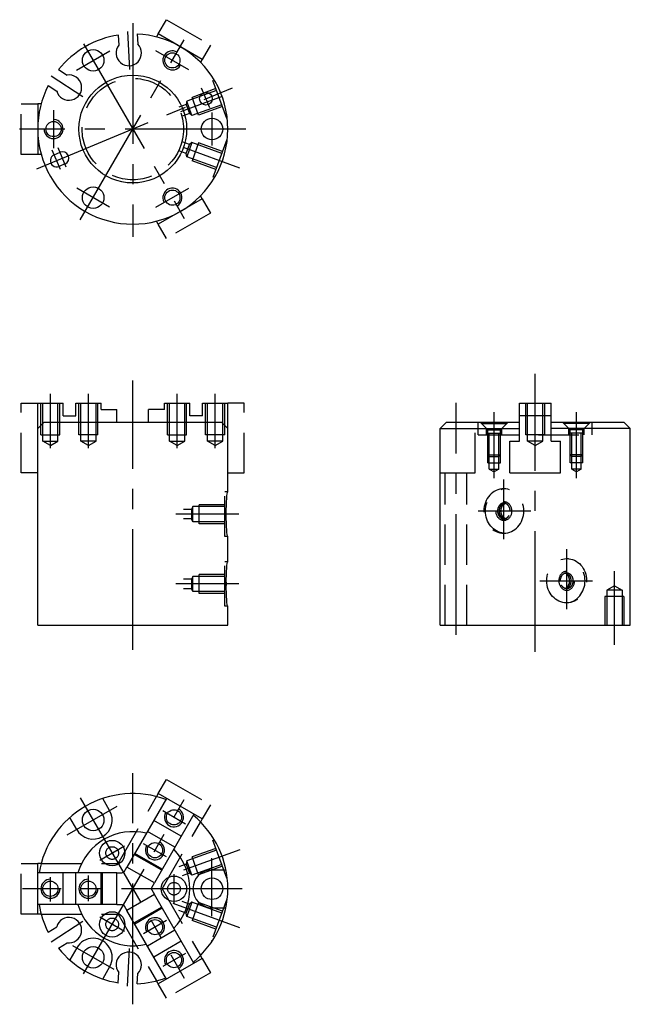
# Model space of a CAD drawing. Header units: millimetres. Extents: x 446 to 542, y 354 to 509.
import ezdxf

# ---------------------------------------------------------------- set-up
doc = ezdxf.new("R2010")
doc.units = ezdxf.units.MM
doc.linetypes.add('CENTER2', pattern=[28.575, 19.05, -3.175, 3.175, -3.175])
doc.linetypes.add('DASHED2', pattern=[9.525, 6.35, -3.175])
doc.layers.add('1', color=2, linetype='DASHED2')
doc.layers.add('2', color=1, linetype='CENTER2')

msp = doc.modelspace()

# ---------------------------------------------------------------- linework, layer by layer
at = {"color": 7, "linetype": 'DASHED2'}
for p, q in [((468.01, 507.21), (469.31, 509.46)), ((469.31, 509.46), (476.24, 505.46)), ((476.24, 505.46), (474.94, 503.21)), ((446.38, 488.22), (446.38, 496.22)), ((446.38, 496.22), (448.98, 496.22)), ((448.98, 488.22), (446.38, 488.22)), ((474.94, 481.23), (476.24, 478.98)), ((476.24, 478.98), (469.31, 474.98)), ((469.31, 474.98), (468.01, 477.23)), ((446.38, 437.99), (446.38, 448.99)), ((446.38, 448.99), (448.98, 448.99)), ((481.58, 448.99), (478.98, 448.99)), ((481.58, 437.99), (481.58, 448.99)), ((448.98, 437.99), (446.38, 437.99)), ((478.98, 437.99), (481.58, 437.99)), ((468.01, 387.43), (469.31, 389.68)), ((469.31, 389.68), (476.24, 385.68)), ((476.24, 385.68), (474.94, 383.43)), ((446.38, 368.43), (446.38, 376.43)), ((446.38, 376.43), (448.98, 376.43)), ((448.98, 368.43), (446.38, 368.43)), ((474.94, 361.44), (476.24, 359.19)), ((476.24, 359.19), (469.31, 355.19)), ((469.31, 355.19), (468.01, 357.44))]:
    msp.add_line(p, q, dxfattribs=at)
at = {"color": 7}
for p, q in [((461.7, 507.05), (461.78, 505.45)), ((464.69, 507.21), (464.78, 505.61)), ((468.01, 507.21), (467.74, 506.74)), ((474.94, 503.21), (468.01, 507.21)), ((474.94, 503.21), (474.67, 502.74)), ((452.28, 501.61), (453.62, 500.74)), ((450.64, 499.09), (451.99, 498.22)), ((448.98, 496.22), (448.98, 488.22)), ((449.52, 496.22), (448.98, 496.22)), ((449.52, 488.22), (448.98, 488.22)), ((451.58, 488.17), (452.51, 488.55)), ((453.27, 486.71), (452.35, 486.32)), ((474.94, 481.23), (474.67, 481.7)), ((474.94, 481.23), (468.01, 477.23)), ((468.01, 477.23), (467.74, 477.7)), ((448.98, 448.99), (452.98, 448.99)), ((448.98, 413.99), (448.98, 448.99)), ((452.98, 446.99), (452.98, 448.99)), ((454.98, 446.99), (454.98, 448.99)), ((454.98, 448.99), (458.98, 448.99)), ((458.98, 447.99), (458.98, 448.99)), ((468.98, 447.99), (468.98, 448.99)), ((468.98, 447.99), (468.98, 448.99)), ((468.98, 448.99), (472.98, 448.99)), ((472.98, 446.99), (472.98, 448.99)), ((474.98, 448.99), (478.98, 448.99)), ((474.98, 446.99), (474.98, 448.99)), ((478.98, 434.99), (478.98, 448.99)), ((524.99, 442.99), (524.99, 448.99)), ((524.99, 448.99), (529.99, 448.99)), ((529.99, 442.99), (529.99, 448.99)), ((458.98, 447.99), (461.48, 447.99)), ((461.48, 445.99), (461.48, 447.99)), ((466.48, 445.99), (466.48, 447.99)), ((468.98, 447.99), (466.48, 447.99)), ((448.98, 444.99), (449.98, 445.99)), ((449.98, 445.99), (477.98, 445.99)), ((452.98, 446.99), (454.98, 446.99)), ((474.98, 446.99), (472.98, 446.99)), ((477.98, 445.99), (478.98, 444.99)), ((513.49, 445.99), (512.49, 444.99)), ((513.49, 445.99), (524.99, 445.99)), ((529.99, 445.99), (541.49, 445.99)), ((541.49, 445.99), (542.49, 444.99)), ((512.49, 413.99), (512.49, 444.99)), ((542.49, 413.99), (542.49, 444.99)), ((523.49, 437.99), (523.49, 442.99)), ((523.49, 442.99), (524.99, 442.99)), ((529.99, 442.99), (531.49, 442.99)), ((531.49, 437.99), (531.49, 442.99)), ((523.49, 437.99), (531.49, 437.99)), ((478.98, 423.99), (478.98, 427.99)), ((478.72, 420.77), (478.72, 420.22)), ((478.98, 413.99), (478.98, 416.99)), ((448.98, 413.99), (478.98, 413.99)), ((512.49, 413.99), (542.49, 413.99)), ((460.33, 384.76), (459.23, 386.66)), ((469.31, 386.68), (463.06, 375.85)), ((468.01, 387.43), (467.74, 386.95)), ((474.94, 383.43), (468.01, 387.43)), ((455.13, 381.76), (454.03, 383.66)), ((473.64, 384.18), (467.39, 373.35)), ((471.64, 380.71), (467.31, 383.21)), ((474.94, 383.43), (474.67, 382.95)), ((470.64, 378.98), (466.31, 381.48)), ((468.64, 375.51), (464.31, 378.01)), ((449.52, 376.43), (448.98, 376.43)), ((448.98, 368.43), (448.98, 376.43)), ((467.39, 373.35), (463.06, 375.85)), ((461.48, 374.93), (448.98, 374.93)), ((452.98, 369.93), (452.98, 374.93)), ((454.98, 369.93), (454.98, 374.93)), ((458.98, 369.93), (458.98, 374.93)), ((461.48, 369.93), (461.48, 374.93)), ((476.48, 375.43), (478.67, 375.43)), ((467.39, 371.52), (463.06, 369.02)), ((473.64, 360.69), (467.39, 371.52)), ((461.48, 369.93), (448.98, 369.93)), ((449.52, 368.43), (448.98, 368.43)), ((469.31, 358.19), (463.06, 369.02)), ((468.64, 369.35), (464.31, 366.85)), ((476.48, 369.43), (478.67, 369.43)), ((450.64, 365.56), (451.99, 366.44)), ((470.64, 365.89), (466.31, 363.39)), ((452.28, 363.05), (453.62, 363.92)), ((471.64, 364.16), (467.31, 361.66)), ((455.13, 363.11), (454.03, 361.21)), ((474.94, 361.44), (474.67, 361.91)), ((474.94, 361.44), (468.01, 357.44)), ((460.33, 360.11), (459.23, 358.21)), ((461.7, 357.61), (461.78, 359.21)), ((464.69, 357.45), (464.78, 359.05)), ((468.01, 357.44), (467.74, 357.91))]:
    msp.add_line(p, q, dxfattribs=at)
at = {"color": 7, "ltscale": 0.4}
for p, q in [((512.49, 444.99), (524.99, 444.99)), ((542.49, 444.99), (529.99, 444.99))]:
    msp.add_line(p, q, dxfattribs=at)
at = {"color": 7}
for centre, radius in [((457.73, 503.05), 1.7), ((470.23, 503.05), 1.2), ((463.98, 492.22), 8.5), ((475.53, 497.01), 1), ((476.48, 492.22), 1.7), ((451.48, 492.22), 1.2), ((457.73, 481.4), 1.7), ((470.23, 481.4), 1.2), ((457.73, 383.26), 1.7), ((470.48, 383.69), 1.2), ((460.73, 378.06), 2), ((467.48, 378.5), 1.2), ((470.48, 372.43), 2), ((450.98, 372.43), 1.2), ((456.98, 372.43), 1.2), ((476.48, 372.43), 1.7), ((460.73, 366.81), 2), ((467.48, 366.37), 1.2), ((457.73, 361.61), 1.7), ((470.48, 361.18), 1.2)]:
    msp.add_circle(centre, radius, dxfattribs=at)
for centre, radius, start, end in [((463.98, 492.22), 15, 98.7392, 141.2608), ((463.98, 492.22), 15, 60, 87.2608), ((463.35, 504.21), 2, 141.5904, 44.4096), ((463.98, 492.22), 15, 0, 60), ((470.23, 503.05), 1.5, 60, 326.5602), ((453.91, 498.76), 2, 195.5904, 98.4096), ((463.98, 492.22), 15, 152.7392, 180), ((463.98, 492.22), 15, 180, 300), ((451.48, 492.22), 1.5, 180, 86.5602), ((463.98, 492.22), 15, 300, 0), ((451.97, 487.25), 1, 112.5, 292.5), ((452.89, 487.63), 1, 292.5, 112.5), ((470.23, 481.4), 1.5, 300, 206.5602), ((463.98, 372.43), 15, 69.5941, 170.4059), ((457.73, 383.26), 3, 210, 30), ((470.48, 383.69), 1.5, 150, 60), ((463.98, 372.43), 15, 0, 50.4059), ((463.98, 372.43), 9, 76.1276, 163.8724), ((467.48, 378.5), 1.5, 150, 60), ((463.98, 372.43), 9, 316.1276, 43.8724), ((476.48, 372.43), 3, 90, 270), ((450.98, 372.43), 1.5, 90, 0), ((456.98, 372.43), 1.5, 90, 0), ((463.98, 372.43), 15, 309.5941, 0), ((463.98, 372.43), 15, 189.5941, 207.2608), ((463.98, 372.43), 9, 196.1276, 283.8724), ((453.91, 365.9), 2, 261.5904, 164.4096), ((467.48, 366.37), 1.5, 300, 210), ((457.73, 361.61), 3, 330, 150), ((463.98, 372.43), 15, 218.7392, 261.2608), ((463.35, 360.45), 2, 315.5904, 218.4096), ((470.48, 361.18), 1.5, 300, 210), ((463.98, 372.43), 15, 272.7392, 290.4059)]:
    msp.add_arc(centre, radius, start, end, dxfattribs=at)
at = {"color": 7, "extrusion": (0, 0, -1)}
for centre in [(478.98, 431.49), (478.98, 420.49)]:
    msp.add_ellipse(centre, major_axis=(0, 3.5), ratio=0.073369, start_param=3.141593, end_param=6.283185, dxfattribs=at)
at = {"layer": '1', "color": 7}
for p, q in [((476.49, 500.5), (476.41, 500.47)), ((478.8, 493.89), (476.41, 500.47)), ((477.09, 498.59), (473.33, 497.22)), ((477.19, 498.31), (472.49, 496.6)), ((474.36, 494.4), (473.33, 497.22)), ((472.4, 496.09), (471.24, 495.66)), ((472.49, 496.6), (472.4, 496.09)), ((472.4, 496.09), (472.92, 494.68)), ((473.31, 494.34), (472.49, 496.6)), ((478.01, 496.05), (473.31, 494.34)), ((478.12, 495.77), (474.36, 494.4)), ((472.92, 494.68), (471.75, 494.25)), ((473.31, 494.34), (472.92, 494.68)), ((478.88, 493.92), (478.8, 493.89)), ((472.92, 489.77), (471.75, 490.19)), ((472.4, 488.36), (472.92, 489.77)), ((473.31, 490.1), (472.49, 487.85)), ((473.31, 490.1), (472.92, 489.77)), ((478.01, 488.39), (473.31, 490.1)), ((474.36, 490.04), (473.33, 487.22)), ((478.12, 488.67), (474.36, 490.04)), ((478.8, 490.55), (476.41, 483.97)), ((472.4, 488.36), (471.24, 488.78)), ((472.49, 487.85), (472.4, 488.36)), ((477.19, 486.14), (472.49, 487.85)), ((477.09, 485.85), (473.33, 487.22)), ((476.49, 483.94), (476.41, 483.97)), ((449.48, 443.99), (449.48, 448.99)), ((449.78, 442.99), (449.78, 448.99)), ((452.18, 442.99), (452.18, 448.99)), ((452.48, 443.99), (452.48, 448.99)), ((455.48, 443.99), (455.48, 448.99)), ((455.78, 442.99), (455.78, 448.99)), ((458.18, 442.99), (458.18, 448.99)), ((458.48, 443.99), (458.48, 448.99)), ((469.48, 443.99), (469.48, 448.99)), ((469.78, 442.99), (469.78, 448.99)), ((472.18, 442.99), (472.18, 448.99)), ((472.48, 443.99), (472.48, 448.99)), ((475.48, 443.99), (475.48, 448.99)), ((475.78, 442.99), (475.78, 448.99)), ((478.18, 442.99), (478.18, 448.99)), ((478.48, 443.99), (478.48, 448.99)), ((525.99, 443.99), (525.99, 448.99)), ((526.29, 442.99), (526.29, 448.99)), ((528.69, 442.99), (528.69, 448.99)), ((528.99, 443.99), (528.99, 448.99)), ((517.99, 437.99), (517.99, 445.99)), ((518.49, 443.99), (518.49, 445.99)), ((519.99, 444.79), (518.79, 445.99)), ((518.99, 445.79), (518.99, 445.99)), ((518.99, 445.79), (522.99, 445.79)), ((521.99, 444.79), (523.19, 445.99)), ((522.99, 445.79), (522.99, 445.99)), ((529.99, 446.99), (524.99, 446.99)), ((532.99, 444.79), (531.79, 445.99)), ((531.99, 445.79), (531.99, 445.99)), ((535.99, 445.79), (531.99, 445.79)), ((534.99, 444.79), (536.19, 445.99)), ((535.99, 445.79), (535.99, 445.99)), ((536.49, 443.99), (536.49, 445.99)), ((519.79, 443.99), (519.79, 444.99)), ((519.99, 444.79), (521.99, 444.79)), ((519.99, 439.59), (519.99, 444.79)), ((519.99, 444.29), (521.99, 444.29)), ((520.24, 438.59), (520.24, 444.29)), ((521.74, 438.59), (521.74, 444.29)), ((521.99, 439.59), (521.99, 444.79)), ((522.19, 443.99), (522.19, 444.99)), ((532.79, 443.99), (532.79, 444.99)), ((532.99, 439.59), (532.99, 444.79)), ((534.99, 444.79), (532.99, 444.79)), ((534.99, 444.29), (532.99, 444.29)), ((533.24, 438.59), (533.24, 444.29)), ((534.74, 438.59), (534.74, 444.29)), ((534.99, 439.59), (534.99, 444.79)), ((535.19, 443.99), (535.19, 444.99)), ((449.48, 443.99), (452.48, 443.99)), ((450.98, 442.3), (449.78, 442.99)), ((449.78, 442.99), (452.18, 442.99)), ((450.98, 442.3), (452.18, 442.99)), ((458.48, 443.99), (455.48, 443.99)), ((456.98, 442.3), (455.78, 442.99)), ((458.18, 442.99), (455.78, 442.99)), ((456.98, 442.3), (458.18, 442.99)), ((469.48, 443.99), (472.48, 443.99)), ((469.78, 442.99), (472.18, 442.99)), ((470.98, 442.3), (469.78, 442.99)), ((470.98, 442.3), (472.18, 442.99)), ((478.48, 443.99), (475.48, 443.99)), ((478.18, 442.99), (475.78, 442.99)), ((476.98, 442.3), (475.78, 442.99)), ((476.98, 442.3), (478.18, 442.99)), ((518.49, 443.99), (536.49, 443.99)), ((528.99, 443.99), (525.99, 443.99)), ((528.69, 442.99), (526.29, 442.99)), ((527.49, 442.3), (526.29, 442.99)), ((527.49, 442.3), (528.69, 442.99)), ((519.99, 440.84), (521.99, 440.84)), ((520.24, 440.59), (519.99, 440.84)), ((519.99, 439.59), (521.99, 439.59)), ((520.24, 440.59), (521.74, 440.59)), ((521.74, 440.59), (521.99, 440.84)), ((533.24, 440.59), (532.99, 440.84)), ((534.99, 440.84), (532.99, 440.84)), ((534.99, 439.59), (532.99, 439.59)), ((534.74, 440.59), (533.24, 440.59)), ((534.74, 440.59), (534.99, 440.84)), ((512.49, 437.99), (517.99, 437.99)), ((513.29, 413.99), (513.29, 437.99)), ((516.69, 413.99), (516.69, 437.99)), ((520.24, 438.59), (521.74, 438.59)), ((520.24, 438.59), (521.74, 438.59)), ((520.24, 438.59), (520.99, 438.16)), ((521.74, 438.59), (520.99, 438.16)), ((533.24, 438.59), (533.99, 438.16)), ((534.74, 438.59), (533.24, 438.59)), ((534.74, 438.59), (533.24, 438.59)), ((534.74, 438.59), (533.99, 438.16)), ((478.48, 427.99), (478.48, 434.99)), ((478.98, 434.99), (478.48, 434.99)), ((473.22, 432.24), (471.98, 432.24)), ((473.48, 432.69), (473.22, 432.24)), ((473.22, 432.24), (473.22, 430.74)), ((478.48, 432.69), (473.48, 432.69)), ((473.48, 430.29), (473.48, 432.69)), ((478.48, 432.99), (474.48, 432.99)), ((474.48, 429.99), (474.48, 432.99)), ((473.22, 430.74), (471.98, 430.74)), ((473.48, 430.29), (473.22, 430.74)), ((478.48, 430.29), (473.48, 430.29)), ((478.48, 429.99), (474.48, 429.99)), ((478.98, 427.99), (478.48, 427.99)), ((478.98, 423.99), (478.48, 423.99)), ((478.48, 416.99), (478.48, 423.99)), ((473.22, 421.24), (471.98, 421.24)), ((473.48, 421.69), (473.22, 421.24)), ((473.22, 421.24), (473.22, 419.74)), ((478.48, 421.69), (473.48, 421.69)), ((473.48, 419.29), (473.48, 421.69)), ((478.48, 421.99), (474.48, 421.99)), ((474.48, 418.99), (474.48, 421.99)), ((473.22, 419.74), (471.98, 419.74)), ((473.48, 419.29), (473.22, 419.74)), ((478.48, 419.29), (473.48, 419.29)), ((539.99, 420.19), (538.79, 419.49)), ((541.19, 419.49), (538.79, 419.49)), ((538.79, 419.49), (538.79, 413.99)), ((539.99, 420.19), (541.19, 419.49)), ((541.19, 419.49), (541.19, 413.99)), ((478.48, 418.99), (474.48, 418.99)), ((541.49, 418.49), (538.49, 418.49)), ((538.49, 418.49), (538.49, 413.99)), ((541.49, 418.49), (541.49, 413.99)), ((478.98, 416.99), (478.48, 416.99)), ((461.67, 376.43), (467.74, 386.95)), ((468.6, 372.43), (474.67, 382.95)), ((476.49, 380.71), (476.41, 380.68)), ((478.8, 374.11), (476.41, 380.68)), ((468.54, 375.34), (464.21, 377.84)), ((477.19, 378.52), (472.49, 376.81)), ((477.09, 378.8), (473.33, 377.44)), ((474.36, 374.62), (473.33, 377.44)), ((449.52, 376.43), (461.67, 376.43)), ((462.64, 375.12), (463.06, 375.85)), ((472.4, 376.3), (471.24, 375.88)), ((472.49, 376.81), (472.4, 376.3)), ((472.4, 376.3), (472.92, 374.89)), ((473.31, 374.56), (472.49, 376.81)), ((478.01, 376.27), (473.31, 374.56)), ((478.12, 375.98), (474.36, 374.62)), ((459.18, 369.93), (459.18, 374.93)), ((461.48, 374.93), (462.32, 374.93)), ((472.92, 374.89), (471.75, 374.47)), ((473.31, 374.56), (472.92, 374.89)), ((466.97, 372.62), (467.39, 373.35)), ((466.97, 372.25), (467.39, 371.52)), ((468.6, 372.43), (474.67, 361.91)), ((461.48, 369.93), (462.32, 369.93)), ((462.64, 369.75), (463.06, 369.02)), ((468.54, 369.53), (464.21, 367.03)), ((472.92, 369.98), (471.75, 370.4)), ((472.4, 368.57), (472.92, 369.98)), ((473.31, 370.31), (472.49, 368.06)), ((473.31, 370.31), (472.92, 369.98)), ((478.01, 368.6), (473.31, 370.31)), ((474.36, 370.25), (473.33, 367.43)), ((478.12, 368.88), (474.36, 370.25)), ((478.8, 370.76), (476.41, 364.19)), ((478.88, 370.73), (478.8, 370.76)), ((449.52, 368.43), (461.67, 368.43)), ((461.67, 368.43), (467.74, 357.91)), ((472.4, 368.57), (471.24, 368.99)), ((472.49, 368.06), (472.4, 368.57)), ((477.19, 366.35), (472.49, 368.06)), ((477.09, 366.07), (473.33, 367.43)), ((476.49, 364.16), (476.41, 364.19))]:
    msp.add_line(p, q, dxfattribs=at)
for centre, radius in [((463.98, 492.22), 8), ((460.73, 378.06), 1), ((470.48, 372.43), 1), ((460.73, 366.81), 1)]:
    msp.add_circle(centre, radius, dxfattribs=at)
for start, end in [(116.4427, 123.5573), (356.4427, 3.5573), (236.4427, 243.5573)]:
    msp.add_arc((463.98, 372.43), 3, start, end, dxfattribs=at)
at = {"layer": '1', "color": 7, "extrusion": (0, 0, -1)}
msp.add_ellipse((522.53, 431.99), major_axis=(0, -3.5), ratio=0.899232, dxfattribs=at)
for centre, major_axis, ratio, start_param, end_param in [((522.78, 431.99), (0, -3.5), 0.899232, 0.079517, 3.062076), ((522.53, 431.99), (0, -1.5), 0.825686, 3.141593, 7.853982)]:
    msp.add_ellipse(centre, major_axis=major_axis, ratio=ratio, start_param=start_param, end_param=end_param, dxfattribs=at)
at = {"layer": '1', "color": 7}
msp.add_ellipse((532.45, 420.99), major_axis=(0, -3.5), ratio=0.899232, dxfattribs=at)
for centre, major_axis, ratio, start_param, end_param in [((532.2, 420.99), (0, -3.5), 0.899232, 0.079517, 3.062076), ((532.45, 420.99), (0, -1.5), 0.825686, 3.141593, 7.853982)]:
    msp.add_ellipse(centre, major_axis=major_axis, ratio=ratio, start_param=start_param, end_param=end_param, dxfattribs=at)
for points, knots in [([(523.52, 431.99), (523.52, 431.84), (523.5, 431.69), (523.38, 431.31), (523.26, 431.11), (522.95, 430.83), (522.77, 430.76), (522.41, 430.73), (522.22, 430.78), (521.9, 431.01), (521.75, 431.19), (521.57, 431.62), (521.53, 431.88), (521.57, 432.37), (521.65, 432.61), (521.9, 432.98), (522.06, 433.12), (522.41, 433.26), (522.6, 433.26), (522.95, 433.15), (523.13, 433.02), (523.39, 432.65), (523.48, 432.41), (523.52, 432.1), (523.52, 432.05), (523.52, 431.99)], [-1.570796, -1.570796, -1.570796, -1.570796, -1.214456, -1.214456, -0.63724, -0.63724, -0.060023, -0.060023, 0.517193, 0.517193, 1.094409, 1.094409, 1.671626, 1.671626, 2.248842, 2.248842, 2.826058, 2.826058, 3.403275, 3.403275, 3.993065, 3.993065, 4.582856, 4.582856, 4.712389, 4.712389, 4.712389, 4.712389]), ([(522.67, 430.76), (522.56, 430.78), (522.45, 430.82), (522.18, 431.01), (522.03, 431.19), (521.85, 431.62), (521.81, 431.88), (521.85, 432.37), (521.93, 432.61), (522.18, 432.98), (522.34, 433.12), (522.57, 433.21), (522.62, 433.22), (522.67, 433.23)], [0.150108, 0.150108, 0.150108, 0.150108, 0.517193, 0.517193, 1.094409, 1.094409, 1.671626, 1.671626, 2.248842, 2.248842, 2.826058, 2.826058, 2.991277, 2.991277, 2.991277, 2.991277]), ([(522.8, 430.79), (522.72, 430.81), (522.66, 430.85), (522.42, 431.01), (522.28, 431.19), (522.1, 431.62), (522.06, 431.88), (522.1, 432.37), (522.18, 432.61), (522.43, 432.98), (522.59, 433.12), (522.78, 433.19), (522.79, 433.19), (522.8, 433.2)], [0.284263, 0.284263, 0.284263, 0.284263, 0.517193, 0.517193, 1.094409, 1.094409, 1.671626, 1.671626, 2.248842, 2.248842, 2.826058, 2.826058, 2.857205, 2.857205, 2.857205, 2.857205]), ([(531.46, 420.99), (531.46, 420.84), (531.48, 420.69), (531.6, 420.31), (531.73, 420.11), (532.03, 419.83), (532.21, 419.76), (532.57, 419.73), (532.76, 419.78), (533.08, 420.01), (533.23, 420.19), (533.41, 420.62), (533.45, 420.88), (533.41, 421.37), (533.33, 421.61), (533.08, 421.98), (532.92, 422.12), (532.57, 422.26), (532.38, 422.26), (532.03, 422.15), (531.85, 422.02), (531.59, 421.65), (531.5, 421.41), (531.46, 421.1), (531.46, 421.05), (531.46, 420.99)], [-1.570796, -1.570796, -1.570796, -1.570796, -1.214456, -1.214456, -0.63724, -0.63724, -0.060023, -0.060023, 0.517193, 0.517193, 1.094409, 1.094409, 1.671626, 1.671626, 2.248842, 2.248842, 2.826058, 2.826058, 3.403275, 3.403275, 3.993065, 3.993065, 4.582856, 4.582856, 4.712389, 4.712389, 4.712389, 4.712389]), ([(532.19, 419.79), (532.26, 419.81), (532.33, 419.85), (532.56, 420.01), (532.7, 420.19), (532.89, 420.62), (532.93, 420.88), (532.88, 421.37), (532.8, 421.61), (532.55, 421.98), (532.39, 422.12), (532.2, 422.19), (532.2, 422.19), (532.19, 422.2)], [0.284263, 0.284263, 0.284263, 0.284263, 0.517193, 0.517193, 1.094409, 1.094409, 1.671626, 1.671626, 2.248842, 2.248842, 2.826058, 2.826058, 2.857205, 2.857205, 2.857205, 2.857205]), ([(532.31, 419.76), (532.42, 419.78), (532.54, 419.82), (532.8, 420.01), (532.95, 420.19), (533.13, 420.62), (533.17, 420.88), (533.13, 421.37), (533.05, 421.61), (532.8, 421.98), (532.64, 422.12), (532.41, 422.21), (532.36, 422.22), (532.31, 422.23)], [0.150108, 0.150108, 0.150108, 0.150108, 0.517193, 0.517193, 1.094409, 1.094409, 1.671626, 1.671626, 2.248842, 2.248842, 2.826058, 2.826058, 2.991277, 2.991277, 2.991277, 2.991277])]:
    msp.add_open_spline(points, degree=3, knots=knots, dxfattribs=at)
at = {"layer": '2', "color": 7}
for p, q in [((463.98, 508.92), (463.98, 475.23)), ((455.7, 477.89), (472.11, 506.31)), ((463.17, 507.58), (463.48, 501.63)), ((456.23, 505.64), (472.11, 478.14)), ((455.11, 501.53), (460.35, 504.56)), ((472.82, 501.55), (467.64, 504.54)), ((451.08, 500.6), (456.08, 497.35)), ((448.82, 485.95), (479.72, 498.74)), ((476.12, 495.58), (474.84, 498.65)), ((478.07, 497.35), (471.49, 494.96)), ((451.48, 495.21), (451.48, 489.23)), ((476.48, 494.81), (476.48, 489.64)), ((481.82, 492.22), (446.13, 492.22)), ((453.48, 486.21), (452.21, 489.28)), ((480.88, 486.07), (471.96, 489.32)), ((452.56, 485.82), (451.28, 488.9)), ((460.32, 479.9), (455.14, 482.89)), ((467.64, 479.9), (472.82, 482.89)), ((527.49, 409.77), (527.49, 453.62)), ((463.98, 410.08), (463.98, 452.57)), ((450.98, 441.91), (450.98, 450.45)), ((456.98, 441.91), (456.98, 450.45)), ((470.98, 441.91), (470.98, 450.45)), ((476.98, 441.91), (476.98, 450.45)), ((514.99, 412.46), (514.99, 449.04)), ((520.99, 437.18), (520.99, 447.57)), ((533.99, 437.18), (533.99, 447.57)), ((522.53, 427.54), (522.53, 436.98)), ((526.78, 431.99), (518.46, 431.99)), ((480.71, 431.49), (470.77, 431.49)), ((532.45, 416.54), (532.45, 425.98)), ((539.99, 410.87), (539.99, 422.53)), ((528.2, 420.99), (536.52, 420.99)), ((480.71, 420.49), (470.77, 420.49)), ((463.98, 354.21), (463.98, 390.66)), ((455.7, 386.76), (472.11, 358.35)), ((461.48, 385.42), (453.58, 380.86)), ((456.23, 359.02), (472.11, 386.52)), ((472.31, 382.63), (468.74, 384.7)), ((458.76, 376.93), (462.69, 379.2)), ((469.31, 377.44), (465.68, 379.53)), ((480.88, 378.59), (471.96, 375.34)), ((476.48, 368.11), (476.48, 377.23)), ((450.98, 370.4), (450.98, 374.25)), ((456.98, 370.45), (456.98, 374.54)), ((470.48, 374.71), (470.48, 370.16)), ((481.24, 372.43), (446.57, 372.43)), ((480.88, 366.28), (470.36, 370.11)), ((451.08, 364.06), (456.08, 367.3)), ((462.69, 365.67), (458.76, 367.94)), ((469.31, 367.43), (465.68, 365.34)), ((454.48, 363.48), (460.97, 359.74)), ((463.17, 357.08), (463.48, 363.03)), ((472.31, 362.24), (468.74, 360.17))]:
    msp.add_line(p, q, dxfattribs=at)

doc.saveas('drawing.dxf')
